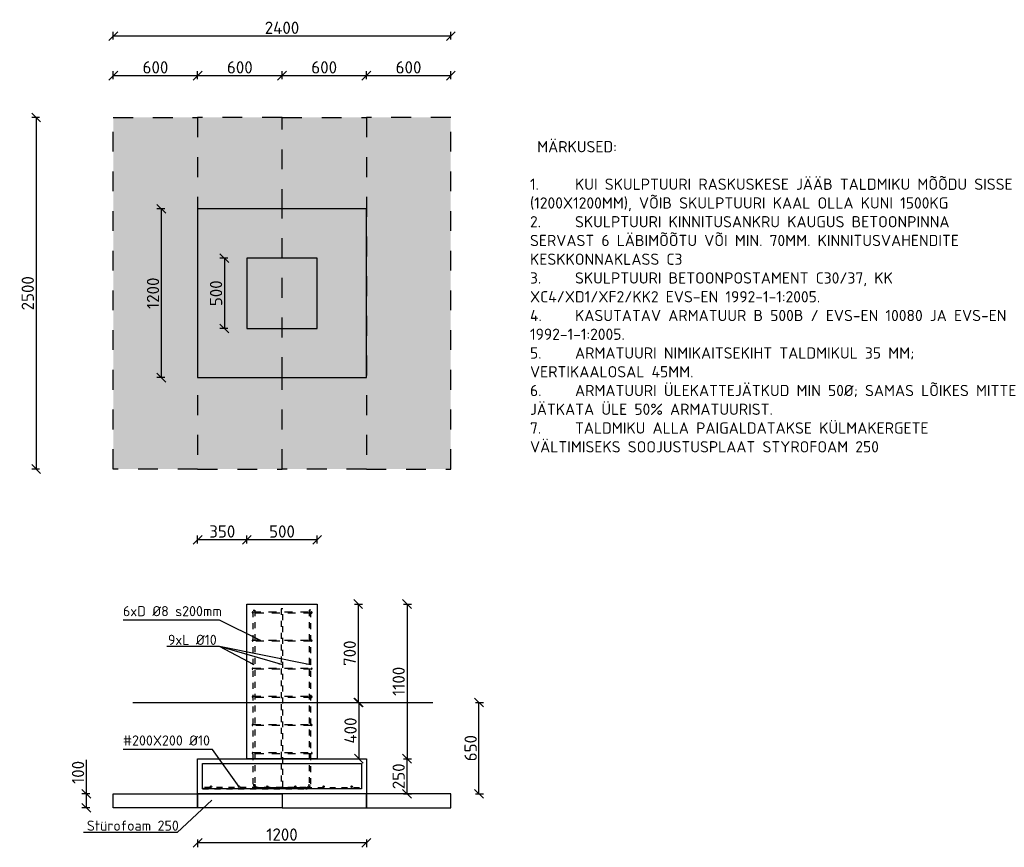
# Model space of a CAD drawing. Header units: millimetres. Extents: x -1616 to 56971, y -1030 to 4855.
# Tile 1 of 2: x -1616 to 5387, y -1030 to 4855. Entities that reach past the tile are written whole.
import ezdxf

# ---------------------------------------------------------------- set-up
doc = ezdxf.new("R2010")
doc.units = ezdxf.units.MM
doc.linetypes.add('Dashed', pattern=[2822.222233, 1411.111116, -1411.111116])
doc.layers.add('K-ARMATUUR', color=10, linetype='Continuous')
doc.layers.add('K-TEKST', color=7, linetype='Continuous')
doc.layers.add('K-DIMENS', color=172, linetype='Continuous', lineweight=5)
doc.styles.add('Arial Narrow', font='ARIALNB.TTF')
doc.styles.add('DIM_STYLE', font='isocpeur.ttf')
doc.styles.add('ISO', font='isocpeur.ttf')
doc.dimstyles.new('ISO-25', dxfattribs={"dimscale": 25, "dimtxt": 3.5, "dimasz": 2.5, "dimexe": 1.25, "dimexo": 0.625, "dimtad": 1, "dimdec": 0, "dimtxsty": 'ISO', "dimblk": 'OBLIQUE', "dimcen": 2.5, "dimclrd": 256, "dimclre": 256, "dimclrt": 256, "dimadec": 0, "dimazin": 0, "dimtfac": 1, "dimtdec": 0, "dimtmove": 0, "dimatfit": 3, "dimldrblk": 'OBLIQUE', "dimfxl": 1, "dimfxlon": 1, "dimarcsym": 0})
doc.dimstyles.new('M20', dxfattribs={"dimtxt": 44, "dimasz": 32, "dimexe": 18, "dimexo": 0, "dimgap": 12.5, "dimtad": 1, "dimdec": 0, "dimtxsty": 'ISO', "dimblk": 'OBLIQUE', "dimcen": 2.5, "dimclrd": 256, "dimclre": 256, "dimclrt": 256, "dimadec": 1, "dimazin": 0, "dimtfac": 1, "dimtdec": 0, "dimtmove": 0, "dimatfit": 3, "dimfxl": 20, "dimfxlon": 1, "dimlwd": -1, "dimlwe": -1, "dimarcsym": 0})

# ---------------------------------------------------------------- blocks, each defined once
blk = doc.blocks.new('_OBLIQUE')
at = {"color": 0, "linetype": 'ByBlock'}
blk.add_line((-0.5, -0.5), (0.5, 0.5), dxfattribs=at)
blk = doc.blocks.new('*D3')
at = {"layer": 'Defpoints', "color": 0, "transparency": 16777216}
for p in [(-350, -650), (850, -650), (-350, -998.9)]:
    blk.add_point(p, dxfattribs=at)
at = {"layer": 'K-DIMENS', "lineweight": -2, "transparency": 16777216}
for p, q in [((-350, -973.9), (-350, -1030.1)), ((850, -973.9), (850, -1030.1)), ((850, -998.9), (-350, -998.9))]:
    blk.add_line(p, q, dxfattribs=at)
at = {"layer": 'K-DIMENS', "lineweight": -2, "transparency": 16777216, "xscale": 62.5, "yscale": 62.5, "zscale": 62.5, "rotation": 180}
blk.add_blockref('_OBLIQUE', (-350, -998.9), dxfattribs=at)
at = {"layer": 'K-DIMENS', "lineweight": -2, "transparency": 16777216, "xscale": 62.5, "yscale": 62.5, "zscale": 62.5}
blk.add_blockref('_OBLIQUE', (850, -998.9), dxfattribs=at)
at = {"layer": 'K-DIMENS', "transparency": 16777216, "insert": (250, -939.5), "char_height": 87.5, "attachment_point": 5, "style": 'ISO'}
blk.add_mtext('1200', dxfattribs=at)
blk = doc.blocks.new('*D4')
at = {"layer": 'Defpoints', "color": 0, "transparency": 16777216}
for p in [(0, 1156.2), (0, 700), (500, 700)]:
    blk.add_point(p, dxfattribs=at)
at = {"layer": 'K-DIMENS', "lineweight": -2, "transparency": 16777216}
for p, q in [((0, 1131.2), (0, 1187.4)), ((500, 1156.2), (0, 1156.2)), ((500, 1131.2), (500, 1187.4))]:
    blk.add_line(p, q, dxfattribs=at)
at = {"layer": 'K-DIMENS', "lineweight": -2, "transparency": 16777216, "xscale": 62.5, "yscale": 62.5, "zscale": 62.5, "rotation": 180}
blk.add_blockref('_OBLIQUE', (0, 1156.2), dxfattribs=at)
at = {"layer": 'K-DIMENS', "lineweight": -2, "transparency": 16777216, "xscale": 62.5, "yscale": 62.5, "zscale": 62.5}
blk.add_blockref('_OBLIQUE', (500, 1156.2), dxfattribs=at)
at = {"layer": 'K-DIMENS', "transparency": 16777216, "insert": (250, 1215.6), "char_height": 87.5, "attachment_point": 5, "style": 'ISO'}
blk.add_mtext('500', dxfattribs=at)
blk = doc.blocks.new('*D5')
at = {"layer": 'Defpoints', "color": 0, "transparency": 16777216}
for p in [(500, 700), (500, 0), (791.4, 0)]:
    blk.add_point(p, dxfattribs=at)
at = {"layer": 'K-DIMENS', "lineweight": -2, "transparency": 16777216}
for p, q in [((766.4, 700), (822.6, 700)), ((791.4, 700), (791.4, 0)), ((766.4, 0), (822.6, 0))]:
    blk.add_line(p, q, dxfattribs=at)
at = {"layer": 'K-DIMENS', "lineweight": -2, "transparency": 16777216, "xscale": 62.5, "yscale": 62.5, "zscale": 62.5}
for p, rotation in [((791.4, 700), 90), ((791.4, 0), 270)]:
    blk.add_blockref('_OBLIQUE', p, dxfattribs=dict(at, rotation=rotation))
at = {"layer": 'K-DIMENS', "transparency": 16777216, "insert": (732, 350), "char_height": 87.5, "attachment_point": 5, "rotation": 90, "style": 'ISO'}
blk.add_mtext('700', dxfattribs=at)
blk = doc.blocks.new('*D6')
at = {"layer": 'Defpoints', "color": 0, "transparency": 16777216}
for p in [(500, 0), (500, -400), (796.5, -400)]:
    blk.add_point(p, dxfattribs=at)
at = {"layer": 'K-DIMENS', "lineweight": -2, "transparency": 16777216}
for p, q in [((771.5, 0), (827.7, 0)), ((796.5, 0), (796.5, -400)), ((771.5, -400), (827.7, -400))]:
    blk.add_line(p, q, dxfattribs=at)
at = {"layer": 'K-DIMENS', "lineweight": -2, "transparency": 16777216, "xscale": 62.5, "yscale": 62.5, "zscale": 62.5}
for p, rotation in [((796.5, 0), 90), ((796.5, -400), 270)]:
    blk.add_blockref('_OBLIQUE', p, dxfattribs=dict(at, rotation=rotation))
at = {"layer": 'K-DIMENS', "transparency": 16777216, "insert": (737.1, -200), "char_height": 87.5, "attachment_point": 5, "rotation": 90, "style": 'ISO'}
blk.add_mtext('400', dxfattribs=at)
blk = doc.blocks.new('*D7')
at = {"layer": 'Defpoints', "color": 0, "transparency": 16777216}
for p in [(500, 700), (500, -400), (1139, -400)]:
    blk.add_point(p, dxfattribs=at)
at = {"layer": 'K-DIMENS', "lineweight": -2, "transparency": 16777216}
for p, q in [((1114, 700), (1170.2, 700)), ((1139, 700), (1139, -400)), ((1114, -400), (1170.2, -400))]:
    blk.add_line(p, q, dxfattribs=at)
at = {"layer": 'K-DIMENS', "lineweight": -2, "transparency": 16777216, "xscale": 62.5, "yscale": 62.5, "zscale": 62.5}
for p, rotation in [((1139, 700), 90), ((1139, -400), 270)]:
    blk.add_blockref('_OBLIQUE', p, dxfattribs=dict(at, rotation=rotation))
at = {"layer": 'K-DIMENS', "transparency": 16777216, "insert": (1079.6, 150), "char_height": 87.5, "attachment_point": 5, "rotation": 90, "style": 'ISO'}
blk.add_mtext('1100', dxfattribs=at)
blk = doc.blocks.new('*D8')
at = {"layer": 'Defpoints', "color": 0, "transparency": 16777216}
for p in [(850, -400), (1139, -400), (850, -650)]:
    blk.add_point(p, dxfattribs=at)
at = {"layer": 'K-DIMENS', "lineweight": -2, "transparency": 16777216}
for p, q in [((1114, -400), (1170.2, -400)), ((1139, -650), (1139, -400)), ((1114, -650), (1170.2, -650))]:
    blk.add_line(p, q, dxfattribs=at)
at = {"layer": 'K-DIMENS', "lineweight": -2, "transparency": 16777216, "xscale": 62.5, "yscale": 62.5, "zscale": 62.5}
for p, rotation in [((1139, -400), 90), ((1139, -650), 270)]:
    blk.add_blockref('_OBLIQUE', p, dxfattribs=dict(at, rotation=rotation))
at = {"layer": 'K-DIMENS', "transparency": 16777216, "insert": (1079.6, -525), "char_height": 87.5, "attachment_point": 5, "rotation": 90, "style": 'ISO'}
blk.add_mtext('250', dxfattribs=at)
blk = doc.blocks.new('*D9')
at = {"layer": 'Defpoints', "color": 0, "transparency": 16777216}
for p in [(1321.8, 0), (1651, 0), (850, -650)]:
    blk.add_point(p, dxfattribs=at)
at = {"layer": 'K-DIMENS', "lineweight": -2, "transparency": 16777216}
for p, q in [((1626, 0), (1682.3, 0)), ((1651, -650), (1651, 0)), ((1626, -650), (1682.3, -650))]:
    blk.add_line(p, q, dxfattribs=at)
at = {"layer": 'K-DIMENS', "lineweight": -2, "transparency": 16777216, "xscale": 62.5, "yscale": 62.5, "zscale": 62.5}
for p, rotation in [((1651, 0), 90), ((1651, -650), 270)]:
    blk.add_blockref('_OBLIQUE', p, dxfattribs=dict(at, rotation=rotation))
at = {"layer": 'K-DIMENS', "transparency": 16777216, "insert": (1591.6, -325), "char_height": 87.5, "attachment_point": 5, "rotation": 90, "style": 'ISO'}
blk.add_mtext('650', dxfattribs=at)
blk = doc.blocks.new('*D10')
at = {"layer": 'Defpoints', "color": 0, "transparency": 16777216}
for p in [(-350, 1156.2), (-350, -400), (0, -400)]:
    blk.add_point(p, dxfattribs=at)
at = {"layer": 'K-DIMENS', "lineweight": -2, "transparency": 16777216}
for p, q in [((-350, 1131.2), (-350, 1187.4)), ((0, 1156.2), (-350, 1156.2)), ((0, 1131.2), (0, 1187.4))]:
    blk.add_line(p, q, dxfattribs=at)
at = {"layer": 'K-DIMENS', "lineweight": -2, "transparency": 16777216, "xscale": 62.5, "yscale": 62.5, "zscale": 62.5, "rotation": 180}
blk.add_blockref('_OBLIQUE', (-350, 1156.2), dxfattribs=at)
at = {"layer": 'K-DIMENS', "lineweight": -2, "transparency": 16777216, "xscale": 62.5, "yscale": 62.5, "zscale": 62.5}
blk.add_blockref('_OBLIQUE', (0, 1156.2), dxfattribs=at)
at = {"layer": 'K-DIMENS', "transparency": 16777216, "insert": (-175, 1215.6), "char_height": 87.5, "attachment_point": 5, "style": 'ISO'}
blk.add_mtext('350', dxfattribs=at)
blk = doc.blocks.new('*D11')
at = {"layer": 'Defpoints', "color": 0, "transparency": 16777216}
for p in [(-608.1, 3509.7), (-350, 3509.7), (-350, 2309.7)]:
    blk.add_point(p, dxfattribs=at)
at = {"layer": 'K-DIMENS', "lineweight": -2, "transparency": 16777216}
for p, q in [((-583.1, 3509.7), (-639.4, 3509.7)), ((-608.1, 2309.7), (-608.1, 3509.7)), ((-583.1, 2309.7), (-639.4, 2309.7))]:
    blk.add_line(p, q, dxfattribs=at)
at = {"layer": 'K-DIMENS', "lineweight": -2, "transparency": 16777216, "xscale": 62.5, "yscale": 62.5, "zscale": 62.5}
for p, rotation in [((-608.1, 3509.7), 90), ((-608.1, 2309.7), 270)]:
    blk.add_blockref('_OBLIQUE', p, dxfattribs=dict(at, rotation=rotation))
at = {"layer": 'K-DIMENS', "transparency": 16777216, "insert": (-667.5, 2909.7), "char_height": 87.5, "attachment_point": 5, "rotation": 90, "style": 'ISO'}
blk.add_mtext('1200', dxfattribs=at)
blk = doc.blocks.new('*D12')
at = {"layer": 'Defpoints', "color": 0, "transparency": 16777216}
for p in [(850, 4456.8), (850, 4159.7), (1450, 4159.7)]:
    blk.add_point(p, dxfattribs=at)
at = {"layer": 'K-DIMENS', "lineweight": -2, "transparency": 16777216}
for p, q in [((850, 4431.8), (850, 4488)), ((1450, 4431.8), (1450, 4488)), ((1450, 4456.8), (850, 4456.8))]:
    blk.add_line(p, q, dxfattribs=at)
at = {"layer": 'K-DIMENS', "lineweight": -2, "transparency": 16777216, "xscale": 62.5, "yscale": 62.5, "zscale": 62.5, "rotation": 180}
blk.add_blockref('_OBLIQUE', (850, 4456.8), dxfattribs=at)
at = {"layer": 'K-DIMENS', "lineweight": -2, "transparency": 16777216, "xscale": 62.5, "yscale": 62.5, "zscale": 62.5}
blk.add_blockref('_OBLIQUE', (1450, 4456.8), dxfattribs=at)
at = {"layer": 'K-DIMENS', "transparency": 16777216, "insert": (1150, 4516.1), "char_height": 87.5, "attachment_point": 5, "style": 'ISO'}
blk.add_mtext('600', dxfattribs=at)
blk = doc.blocks.new('*D13')
at = {"layer": 'Defpoints', "color": 0, "transparency": 16777216}
for p in [(250, 4456.8), (250, 4159.7), (850, 4159.7)]:
    blk.add_point(p, dxfattribs=at)
at = {"layer": 'K-DIMENS', "lineweight": -2, "transparency": 16777216}
for p, q in [((250, 4431.8), (250, 4488)), ((850, 4431.8), (850, 4488)), ((850, 4456.8), (250, 4456.8))]:
    blk.add_line(p, q, dxfattribs=at)
at = {"layer": 'K-DIMENS', "lineweight": -2, "transparency": 16777216, "xscale": 62.5, "yscale": 62.5, "zscale": 62.5, "rotation": 180}
blk.add_blockref('_OBLIQUE', (250, 4456.8), dxfattribs=at)
at = {"layer": 'K-DIMENS', "lineweight": -2, "transparency": 16777216, "xscale": 62.5, "yscale": 62.5, "zscale": 62.5}
blk.add_blockref('_OBLIQUE', (850, 4456.8), dxfattribs=at)
at = {"layer": 'K-DIMENS', "transparency": 16777216, "insert": (550, 4516.1), "char_height": 87.5, "attachment_point": 5, "style": 'ISO'}
blk.add_mtext('600', dxfattribs=at)
blk = doc.blocks.new('*D14')
at = {"layer": 'Defpoints', "color": 0, "transparency": 16777216}
for p in [(-350, 4456.8), (-350, 4159.7), (250, 4159.7)]:
    blk.add_point(p, dxfattribs=at)
at = {"layer": 'K-DIMENS', "lineweight": -2, "transparency": 16777216}
for p, q in [((-350, 4431.8), (-350, 4488)), ((250, 4431.8), (250, 4488)), ((250, 4456.8), (-350, 4456.8))]:
    blk.add_line(p, q, dxfattribs=at)
at = {"layer": 'K-DIMENS', "lineweight": -2, "transparency": 16777216, "xscale": 62.5, "yscale": 62.5, "zscale": 62.5, "rotation": 180}
blk.add_blockref('_OBLIQUE', (-350, 4456.8), dxfattribs=at)
at = {"layer": 'K-DIMENS', "lineweight": -2, "transparency": 16777216, "xscale": 62.5, "yscale": 62.5, "zscale": 62.5}
blk.add_blockref('_OBLIQUE', (250, 4456.8), dxfattribs=at)
at = {"layer": 'K-DIMENS', "transparency": 16777216, "insert": (-50, 4516.1), "char_height": 87.5, "attachment_point": 5, "style": 'ISO'}
blk.add_mtext('600', dxfattribs=at)
blk = doc.blocks.new('*D15')
at = {"layer": 'Defpoints', "color": 0, "transparency": 16777216}
for p in [(-950, 4456.8), (-950, 4159.7), (-350, 4159.7)]:
    blk.add_point(p, dxfattribs=at)
at = {"layer": 'K-DIMENS', "lineweight": -2, "transparency": 16777216}
for p, q in [((-950, 4431.8), (-950, 4488)), ((-350, 4431.8), (-350, 4488)), ((-350, 4456.8), (-950, 4456.8))]:
    blk.add_line(p, q, dxfattribs=at)
at = {"layer": 'K-DIMENS', "lineweight": -2, "transparency": 16777216, "xscale": 62.5, "yscale": 62.5, "zscale": 62.5, "rotation": 180}
blk.add_blockref('_OBLIQUE', (-950, 4456.8), dxfattribs=at)
at = {"layer": 'K-DIMENS', "lineweight": -2, "transparency": 16777216, "xscale": 62.5, "yscale": 62.5, "zscale": 62.5}
blk.add_blockref('_OBLIQUE', (-350, 4456.8), dxfattribs=at)
at = {"layer": 'K-DIMENS', "transparency": 16777216, "insert": (-650, 4516.1), "char_height": 87.5, "attachment_point": 5, "style": 'ISO'}
blk.add_mtext('600', dxfattribs=at)
blk = doc.blocks.new('*D16')
at = {"layer": 'Defpoints', "color": 0, "transparency": 16777216}
for p in [(-950, 4159.7), (-1498.9, 1659.7), (-950, 1659.7)]:
    blk.add_point(p, dxfattribs=at)
at = {"layer": 'K-DIMENS', "lineweight": -2, "transparency": 16777216}
for p, q in [((-1473.9, 4159.7), (-1530.2, 4159.7)), ((-1498.9, 4159.7), (-1498.9, 1659.7)), ((-1473.9, 1659.7), (-1530.2, 1659.7))]:
    blk.add_line(p, q, dxfattribs=at)
at = {"layer": 'K-DIMENS', "lineweight": -2, "transparency": 16777216, "xscale": 62.5, "yscale": 62.5, "zscale": 62.5}
for p, rotation in [((-1498.9, 4159.7), 90), ((-1498.9, 1659.7), 270)]:
    blk.add_blockref('_OBLIQUE', p, dxfattribs=dict(at, rotation=rotation))
at = {"layer": 'K-DIMENS', "transparency": 16777216, "insert": (-1558.3, 2909.7), "char_height": 87.5, "attachment_point": 5, "rotation": 90, "style": 'ISO'}
blk.add_mtext('2500', dxfattribs=at)
blk = doc.blocks.new('*D17')
at = {"layer": 'Defpoints', "color": 0, "transparency": 16777216}
for p in [(-950, 4738.2), (-950, 4159.7), (1450, 4159.7)]:
    blk.add_point(p, dxfattribs=at)
at = {"layer": 'K-DIMENS', "lineweight": -2, "transparency": 16777216}
for p, q in [((-950, 4713.2), (-950, 4769.5)), ((1450, 4713.2), (1450, 4769.5)), ((1450, 4738.2), (-950, 4738.2))]:
    blk.add_line(p, q, dxfattribs=at)
at = {"layer": 'K-DIMENS', "lineweight": -2, "transparency": 16777216, "xscale": 62.5, "yscale": 62.5, "zscale": 62.5, "rotation": 180}
blk.add_blockref('_OBLIQUE', (-950, 4738.2), dxfattribs=at)
at = {"layer": 'K-DIMENS', "lineweight": -2, "transparency": 16777216, "xscale": 62.5, "yscale": 62.5, "zscale": 62.5}
blk.add_blockref('_OBLIQUE', (1450, 4738.2), dxfattribs=at)
at = {"layer": 'K-DIMENS', "transparency": 16777216, "insert": (250, 4797.6), "char_height": 87.5, "attachment_point": 5, "style": 'ISO'}
blk.add_mtext('2400', dxfattribs=at)
blk = doc.blocks.new('*D18')
at = {"layer": 'Defpoints', "color": 0, "transparency": 16777216}
for p in [(-1141.4, -650), (-950, -650), (-950, -750)]:
    blk.add_point(p, dxfattribs=at)
at = {"layer": 'K-DIMENS', "lineweight": -2, "transparency": 16777216}
for p, q in [((-1141.4, -650), (-1141.4, -407.5)), ((-1116.4, -650), (-1172.6, -650)), ((-1141.4, -750), (-1141.4, -650)), ((-1116.4, -750), (-1172.6, -750))]:
    blk.add_line(p, q, dxfattribs=at)
at = {"layer": 'K-DIMENS', "lineweight": -2, "transparency": 16777216, "xscale": 62.5, "yscale": 62.5, "zscale": 62.5}
for p, rotation in [((-1141.4, -650), 90), ((-1141.4, -750), 270)]:
    blk.add_blockref('_OBLIQUE', p, dxfattribs=dict(at, rotation=rotation))
at = {"layer": 'K-DIMENS', "transparency": 16777216, "insert": (-1200.7, -497.5), "char_height": 87.5, "attachment_point": 5, "rotation": 90, "style": 'ISO'}
blk.add_mtext('100', dxfattribs=at)
blk = doc.blocks.new('*D61')
at = {"layer": 'Defpoints', "color": 0, "transparency": 16777216}
for p in [(0, 3159.7), (-159.9, 2659.7), (0, 2659.7)]:
    blk.add_point(p, dxfattribs=at)
at = {"layer": 'K-DIMENS', "lineweight": -2, "transparency": 16777216}
for p, q in [((-134.9, 3159.7), (-191.1, 3159.7)), ((-159.9, 3159.7), (-159.9, 2659.7)), ((-134.9, 2659.7), (-191.1, 2659.7))]:
    blk.add_line(p, q, dxfattribs=at)
at = {"layer": 'K-DIMENS', "lineweight": -2, "transparency": 16777216, "xscale": 62.5, "yscale": 62.5, "zscale": 62.5}
for p, rotation in [((-159.9, 3159.7), 90), ((-159.9, 2659.7), 270)]:
    blk.add_blockref('_OBLIQUE', p, dxfattribs=dict(at, rotation=rotation))
at = {"layer": 'K-DIMENS', "transparency": 16777216, "insert": (-219.2, 2909.7), "char_height": 87.5, "attachment_point": 5, "rotation": 90, "style": 'ISO'}
blk.add_mtext('500', dxfattribs=at)

msp = doc.modelspace()

# ---------------------------------------------------------------- hatches: boundary and pattern name
h = msp.add_hatch()
h.set_pattern_fill('ANGLE', color=256)
h.set_pattern_definition([(0, (0, 0), (0, 6.985), [5.08, -1.905]), (90, (0, 0), (-6.985, 4e-16), [5.08, -1.905])])
h.paths.add_polyline_path([(-950, 1659.7), (-950, 4159.7), (-350, 4159.7), (-350, 1659.7)])
h.paths.add_polyline_path([(1450, 1659.7), (1450, 4159.7), (850, 4159.7), (850, 1659.7)])
h.paths.add_polyline_path([(250, 1659.7), (250, 2309.7)], flags=17)
edge = h.paths.add_edge_path()
edge.add_line((-350, 4159.7), (250, 4159.7))
edge.add_line((250, 4159.7), (850, 4159.7))
edge.add_line((850, 4159.7), (850, 1659.7))
edge.add_line((850, 1659.7), (250, 1659.7))
edge.add_line((-350, 1659.7), (250, 1659.7))
edge.add_line((-350, 1659.7), (-350, 4159.7))
edge = h.paths.add_edge_path(flags=16)
edge.add_line((250, 3509.7), (250, 4159.7))
edge.add_line((250, 3509.7), (250, 4159.7))

# ---------------------------------------------------------------- linework, layer by layer
msp.add_line((-811.1, 0), (1321.8, 0))
at = {"color": 5, "linetype": 'Dashed', "ltscale": 0.1}
for points in [[(-950, 1659.7), (-950, 4159.7), (-350, 4159.7), (-350, 1659.7)], [(1450, 1659.7), (1450, 4159.7), (850, 4159.7), (850, 1659.7)]]:
    msp.add_lwpolyline(points, close=True, dxfattribs=at)
for points in [[(250, 3509.7), (250, 4159.7), (-350, 4159.7), (-350, 1659.7), (250, 1659.7), (250, 2309.7)], [(250, 3509.7), (250, 4159.7), (850, 4159.7), (850, 1659.7), (250, 1659.7), (250, 2309.7)], [(250, 2313.4), (250, 3506.1)]]:
    msp.add_lwpolyline(points, dxfattribs=at)
for points in [[(850, 2309.7), (850, 3509.7), (-350, 3509.7), (-350, 2309.7)], [(500, 2659.7), (500, 3159.7), (0, 3159.7), (0, 2659.7)], [(0, -400), (0, 700), (500, 700), (500, -400)], [(-350, -400), (850, -400), (850, -650), (-350, -650)], [(-315, -435), (815, -435), (815, -615), (-315, -615)]]:
    msp.add_lwpolyline(points, close=True)
at = {"color": 5}
for points in [[(-950, -650), (-350, -650), (-350, -750), (-950, -750)], [(-350, -650), (250, -650), (250, -750), (-350, -750)], [(850, -650), (250, -650), (250, -750), (850, -750)], [(1450, -650), (850, -650), (850, -750), (1450, -750)]]:
    msp.add_lwpolyline(points, close=True, dxfattribs=at)
at = {"layer": 'K-ARMATUUR', "linetype": 'Dashed', "ltscale": 0.03, "transparency": 33554687}
for points in [[(454, -580), (454, 655), (444, 655), (444, -580, -0.414214), (419, -605), (-315, -605), (-315, -615), (419, -615, 0.414214), (454, -580)], [(46, -580), (46, 655), (56, 655), (56, -580, 0.414214), (81, -605), (815, -605), (815, -615), (81, -615, -0.414214), (46, -580)]]:
    msp.add_lwpolyline(points, format="xyb", dxfattribs=at)
at = {"layer": 'K-ARMATUUR', "color": 219, "linetype": 'Dashed', "ltscale": 0.04, "true_color": 0x642165, "transparency": 33554687}
for points in [[(42, 643.7), (459.7, 643.7, -0.414214), (463.7, 639.7), (463.7, 639.7, -0.414214), (459.7, 635.7), (42, 635.7, -0.414214), (38, 639.7), (38, 639.7, -0.414214)], [(42, 443.7), (459.7, 443.7, -0.414214), (463.7, 439.7), (463.7, 439.7, -0.414214), (459.7, 435.7), (42, 435.7, -0.414214), (38, 439.7), (38, 439.7, -0.414214)], [(42, 243.7), (459.7, 243.7, -0.414214), (463.7, 239.7), (463.7, 239.7, -0.414214), (459.7, 235.7), (42, 235.7, -0.414214), (38, 239.7), (38, 239.7, -0.414214)], [(42, 43.7), (459.7, 43.7, -0.414214), (463.7, 39.7), (463.7, 39.7, -0.414214), (459.7, 35.7), (42, 35.7, -0.414214), (38, 39.7), (38, 39.7, -0.414214)], [(42, -156.3), (459.7, -156.3, -0.414214), (463.7, -160.3), (463.7, -160.3, -0.414214), (459.7, -164.3), (42, -164.3, -0.414214), (38, -160.3), (38, -160.3, -0.414214)], [(42, -356.3), (459.7, -356.3, -0.414214), (463.7, -360.3), (463.7, -360.3, -0.414214), (459.7, -364.3), (42, -364.3, -0.414214), (38, -360.3), (38, -360.3, -0.414214)]]:
    msp.add_lwpolyline(points, format="xyb", close=True, dxfattribs=at)
at = {"layer": 'K-ARMATUUR', "linetype": 'Dashed', "ltscale": 0.03, "transparency": 33554687}
msp.add_lwpolyline([(255, 665), (245, 665), (245, -600, 1), (255, -600)], format="xyb", close=True, dxfattribs=at)
at = {"layer": 'K-ARMATUUR', "transparency": 33554687}
for centre in [(-254.8, -599.1), (-54.8, -599.1), (145.2, -599.1), (345.2, -599.1), (545.2, -599.1), (745.2, -599.1)]:
    msp.add_circle(centre, 5, dxfattribs=at)

# ---------------------------------------------------------------- texts
at = {"layer": 'K-TEKST', "transparency": 33554618}
for s, insert, char_height, width, attachment_point, style in [(' {\\A1;MÄRKUSED: \\P\\P1.^IKUI SKULPTUURI RASKUSKESE JÄÄB TALDMIKU MÕÕDU SISSE (1200X1200MM), VÕIB SKULPTUURI KAAL OLLA KUNI 1500KG\\P2.^ISKULPTUURI KINNITUSANKRU KAUGUS BETOONPINNA SERVAST 6 LÄBIMÕÕTU VÕI MIN. 70MM. KINNITUSVAHENDITE KESKKONNAKLASS C3\\P3.^ISKULPTUURI BETOONPOSTAMENT C30/37, KK XC4/XD1/XF2/KK2 EVS-EN 1992-1-1:2005.\\P4.^IKASUTATAV ARMATUUR B 500B / EVS-EN 10080 JA EVS-EN 1992-1-1:2005.\\P}5.^IARMATUURI NIMIKAITSEKIHT TALDMIKUL 35 MM;{\\A1; VERTIKAALOSAL 45MM.\\P6.^IARMATUURI ÜLEKATTEJÄTKUD MIN 50%%C; SAMAS LÕIKES MITTE JÄTKATA ÜLE 50% ARMATUURIST.\\P}7.^ITALDMIKU ALLA PAIGALDATAKSE KÜLMAKERGETE VÄLTIMISEKS SOOJUSTUSPLAAT STYROFOAM 250', (2013.8, 3991.8), 80, 3470.677, 1, 'DIM_STYLE'), (' 6xD %%C8 s200mm', (-927, 613.2), 72, 777.016, 7, 'ISO'), (' 9xL %%C10 ', (-607.5, 409.2), 72, 777.016, 7, 'ISO'), (' #200X200 %%C10', (-927, -306.6), 72, 777.016, 7, 'ISO'), ('Stürofoam 250 ', (-1138, -912), 72, 777.016, 7, 'ISO')]:
    msp.add_mtext(s, dxfattribs=dict(at, insert=insert, char_height=char_height, width=width, attachment_point=attachment_point, style=style))

# ---------------------------------------------------------------- dimensions: what is measured, and where the dimension line sits
at = {"layer": 'K-DIMENS', "color": 3}
for base, p1, p2, picture, middle in [((-950, 4738.2), (1450, 4159.7), (-950, 4159.7), '*D17', (250, 4797.6)), ((-950, 4456.8), (-350, 4159.7), (-950, 4159.7), '*D15', (-650, 4516.1)), ((-350, 4456.8), (250, 4159.7), (-350, 4159.7), '*D14', (-50, 4516.1)), ((250, 4456.8), (850, 4159.7), (250, 4159.7), '*D13', (550, 4516.1)), ((850, 4456.8), (1450, 4159.7), (850, 4159.7), '*D12', (1150, 4516.1)), ((-350, 1156.2), (0, -400), (-350, -400), '*D10', (-175, 1215.6)), ((0, 1156.2), (500, 700), (0, 700), '*D4', (250, 1215.6)), ((-350, -998.9), (850, -650), (-350, -650), '*D3', (250, -939.5))]:
    dim = msp.add_linear_dim(base=base, p1=p1, p2=p2, dimstyle='ISO-25', dxfattribs=at)
    dim.commit()
    dim.dimension.update_dxf_attribs({"geometry": picture, "text_midpoint": middle})
for base, p1, p2, picture, middle in [((-1498.9, 1659.7), (-950, 4159.7), (-950, 1659.7), '*D16', (-1558.3, 2909.7)), ((-608.1, 3509.7), (-350, 2309.7), (-350, 3509.7), '*D11', (-667.5, 2909.7)), ((-159.9, 2659.7), (0, 3159.7), (0, 2659.7), '*D61', (-219.2, 2909.7)), ((791.4, 0), (500, 700), (500, 0), '*D5', (732, 350)), ((1139, -400), (500, 700), (500, -400), '*D7', (1079.6, 150)), ((796.5, -400), (500, 0), (500, -400), '*D6', (737.1, -200)), ((1651, 0), (850, -650), (1321.8, 0), '*D9', (1591.6, -325)), ((-1141.4, -650), (-950, -750), (-950, -650), '*D18', (-1200.7, -497.5)), ((1139, -400), (850, -650), (850, -400), '*D8', (1079.6, -525))]:
    dim = msp.add_linear_dim(base=base, p1=p1, p2=p2, angle=90, dimstyle='ISO-25', dxfattribs=at)
    dim.commit()
    dim.dimension.update_dxf_attribs({"geometry": picture, "text_midpoint": middle})

# ---------------------------------------------------------------- leaders
at = {"layer": 'K-TEKST', "transparency": 33554618}
for points in [[(95.9, 439.8), (-193.7, 585.4), (-878.8, 585.4)], [(51.9, 267), (-193.7, 396.7), (-569.5, 396.7)], [(255, 267), (-193.7, 396.7), (-569.5, 396.7)], [(452.4, 267), (-193.7, 396.7), (-569.5, 396.7)], [(-54.8, -599.1), (-244, -334.5), (-878.8, -334.5)], [(-249.6, -694.4), (-495.2, -924.5), (-1160.9, -924.5)]]:
    msp.add_leader(points, dimstyle='M20', override={"dimtxsty": 'Arial Narrow'}, dxfattribs=at)

doc.saveas('drawing.dxf')
